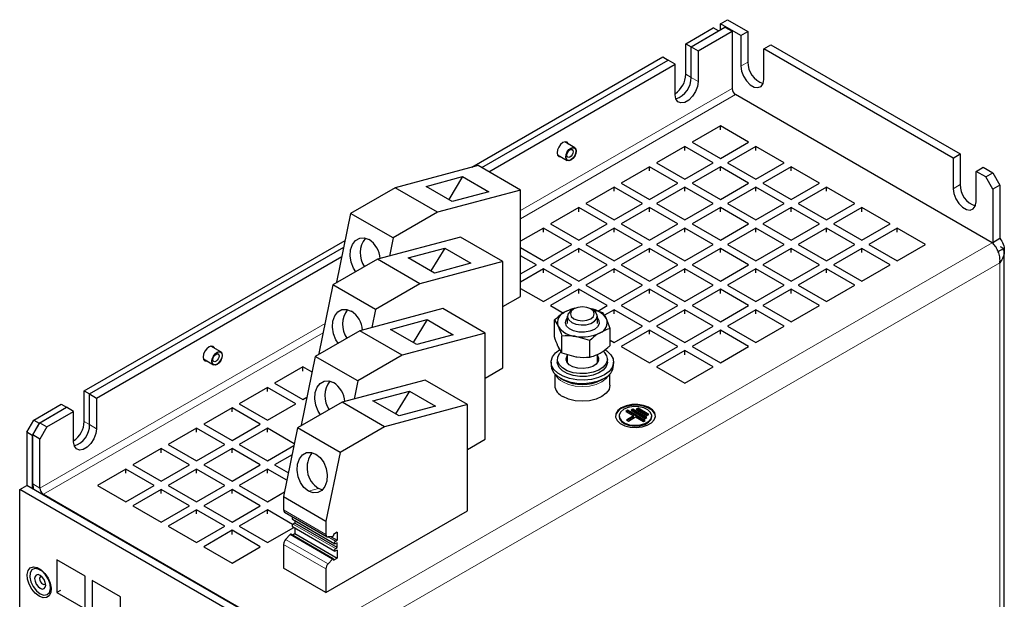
# Model space of a CAD drawing. Header units: millimetres. Extents: x 5 to 418, y 2 to 292.
# Tile 8 of 11: x 263 to 316, y 170 to 201. Entities that reach past the tile are written whole.
import ezdxf

# ---------------------------------------------------------------- set-up
doc = ezdxf.new("R2010")
doc.units = ezdxf.units.MM

msp = doc.modelspace()

# ---------------------------------------------------------------- linework, layer by layer
at = {"color": 7, "linetype": 'Continuous', "lineweight": 25}
for p, q in [((300.6447, 200.5327), (301.0218, 200.7504)), ((300.6447, 200.2061), (300.6447, 200.5327)), ((301.7289, 199.9068), (300.6447, 200.5327)), ((301.0218, 200.7504), (302.1061, 200.1245)), ((298.8062, 199.4713), (300.2676, 200.315)), ((299.0891, 199.3081), (300.8898, 200.3476)), ((299.0891, 199.3081), (300.5504, 200.1517)), ((299.4662, 199.0904), (301.267, 200.1299)), ((300.5504, 200.1517), (300.2676, 200.315)), ((300.8898, 200.3476), (301.267, 200.1299)), ((301.267, 200.1299), (301.267, 197.0815)), ((301.7289, 199.9068), (302.1061, 200.1245)), ((301.7289, 199.9068), (301.7289, 198.2737)), ((302.1061, 200.1245), (302.1061, 198.4914)), ((298.8062, 199.4713), (299.0891, 199.3081)), ((298.8062, 197.8383), (298.8062, 199.4713)), ((302.9546, 199.1992), (303.3317, 199.4169)), ((303.3317, 199.4169), (313.4198, 193.5932)), ((299.0891, 197.675), (299.0891, 199.3081)), ((299.0891, 199.3081), (299.4662, 199.0904)), ((299.4662, 199.0904), (299.4662, 197.4573)), ((302.9546, 197.5661), (302.9546, 199.1992)), ((313.0427, 193.3755), (302.9546, 199.1992)), ((287.3967, 192.8848), (297.5806, 198.7638)), ((287.9294, 192.8657), (297.8634, 198.6005)), ((288.3065, 192.648), (298.2405, 198.3828)), ((297.5806, 198.7638), (297.8634, 198.6005)), ((298.2405, 198.3828), (297.8634, 198.6005)), ((298.2405, 196.7497), (298.2405, 198.3828)), ((315.1263, 188.863), (301.4555, 196.7549)), ((300.6447, 195.0894), (299.1362, 194.2186)), ((302.1532, 194.2186), (300.6447, 195.0894)), ((300.6447, 194.8717), (300.6447, 195.0894)), ((292.8819, 193.9295), (292.3518, 194.2355)), ((299.1362, 194.2186), (300.6447, 193.3478)), ((300.6447, 193.3478), (302.1532, 194.2186)), ((298.7591, 194.0009), (297.2506, 193.13)), ((300.2676, 193.13), (298.7591, 194.0009)), ((298.7591, 193.7831), (298.7591, 194.0009)), ((302.5303, 194.0009), (301.0218, 193.13)), ((304.0388, 193.13), (302.5303, 194.0009)), ((302.5303, 193.7831), (302.5303, 194.0009)), ((291.9585, 193.5542), (292.4886, 193.2482)), ((297.2506, 193.13), (298.7591, 192.2592)), ((298.7591, 192.2592), (300.2676, 193.13)), ((301.0218, 193.13), (302.5303, 192.2592)), ((302.5303, 192.2592), (304.0388, 193.13)), ((313.0427, 193.3755), (313.4198, 193.5932)), ((313.0427, 193.3755), (313.0427, 191.7424)), ((313.4198, 193.5932), (313.4198, 191.9601)), ((287.738, 192.9762), (283.3138, 191.7911)), ((290.0007, 191.6699), (287.738, 192.9762)), ((296.8735, 192.9123), (295.365, 192.0415)), ((298.382, 192.0415), (296.8735, 192.9123)), ((296.8735, 192.6946), (296.8735, 192.9123)), ((300.6447, 192.9123), (299.1362, 192.0415)), ((302.1532, 192.0415), (300.6447, 192.9123)), ((300.6447, 192.6946), (300.6447, 192.9123)), ((304.4159, 192.9123), (302.9075, 192.0415)), ((305.9244, 192.0415), (304.4159, 192.9123)), ((304.4159, 192.6946), (304.4159, 192.9123)), ((314.2683, 192.6679), (314.6454, 192.8857)), ((314.2683, 191.0349), (314.2683, 192.6679)), ((314.7868, 192.3686), (314.2683, 192.6679)), ((314.6454, 192.8857), (315.164, 192.5863)), ((314.7868, 192.3686), (315.164, 192.5863)), ((315.164, 192.5863), (315.5411, 191.9331)), ((284.9604, 191.8656), (286.9046, 192.3864)), ((286.9046, 192.3864), (286.1682, 191.1683)), ((286.9046, 192.3864), (288.3, 191.5809)), ((295.365, 192.0415), (296.8735, 191.1707)), ((296.8735, 191.1707), (298.382, 192.0415)), ((299.1362, 192.0415), (300.6447, 191.1707)), ((300.6447, 191.1707), (302.1532, 192.0415)), ((302.9075, 192.0415), (304.4159, 191.1707)), ((304.4159, 191.1707), (305.9244, 192.0415)), ((315.164, 191.7154), (314.7868, 192.3686)), ((283.3138, 191.7911), (280.9438, 190.4229)), ((285.5765, 190.4848), (283.3138, 191.7911)), ((286.3558, 191.0601), (284.9604, 191.8656)), ((290.0007, 191.6699), (285.5765, 190.4848)), ((288.3, 191.5809), (286.3558, 191.0601)), ((290.0007, 186.0057), (290.0007, 191.6699)), ((294.9879, 191.8238), (293.4794, 190.953)), ((296.4964, 190.953), (294.9879, 191.8238)), ((294.9879, 191.606), (294.9879, 191.8238)), ((298.7591, 191.8238), (297.2506, 190.953)), ((300.2676, 190.953), (298.7591, 191.8238)), ((298.7591, 191.606), (298.7591, 191.8238)), ((302.5303, 191.8238), (301.0218, 190.953)), ((304.0388, 190.953), (302.5303, 191.8238)), ((302.5303, 191.606), (302.5303, 191.8238)), ((306.3016, 191.8238), (304.7931, 190.953)), ((307.8101, 190.953), (306.3016, 191.8238)), ((306.3016, 191.606), (306.3016, 191.8238)), ((315.5411, 191.9331), (315.164, 191.7154)), ((315.164, 191.7154), (315.164, 188.8847)), ((315.5411, 191.9331), (315.5411, 189.1024)), ((285.5765, 190.4848), (283.2065, 189.1166)), ((293.1022, 190.7352), (291.5937, 189.8644)), ((294.6107, 189.8644), (293.1022, 190.7352)), ((293.1022, 190.5175), (293.1022, 190.7352)), ((293.4794, 190.953), (294.9879, 190.0821)), ((294.9879, 190.0821), (296.4964, 190.953)), ((296.8735, 190.7352), (295.365, 189.8644)), ((298.382, 189.8644), (296.8735, 190.7352)), ((296.8735, 190.5175), (296.8735, 190.7352)), ((297.2506, 190.953), (298.7591, 190.0821)), ((298.7591, 190.0821), (300.2676, 190.953)), ((300.6447, 190.7352), (299.1362, 189.8644)), ((302.1532, 189.8644), (300.6447, 190.7352)), ((300.6447, 190.5175), (300.6447, 190.7352)), ((301.0218, 190.953), (302.5303, 190.0821)), ((302.5303, 190.0821), (304.0388, 190.953)), ((304.4159, 190.7352), (302.9075, 189.8644)), ((305.9244, 189.8644), (304.4159, 190.7352)), ((304.4159, 190.5175), (304.4159, 190.7352)), ((304.7931, 190.953), (306.3016, 190.0821)), ((306.3016, 190.0821), (307.8101, 190.953)), ((308.1872, 190.7352), (306.6787, 189.8644)), ((309.6957, 189.8644), (308.1872, 190.7352)), ((308.1872, 190.5175), (308.1872, 190.7352)), ((280.9438, 190.4229), (280.1955, 186.7661)), ((283.2065, 189.1166), (280.9438, 190.4229)), ((291.2166, 189.6467), (290.0007, 188.9448)), ((292.7251, 188.7759), (291.2166, 189.6467)), ((291.2166, 189.429), (291.2166, 189.6467)), ((291.5937, 189.8644), (293.1022, 188.9936)), ((293.1022, 188.9936), (294.6107, 189.8644)), ((294.9879, 189.6467), (293.4794, 188.7759)), ((296.4964, 188.7759), (294.9879, 189.6467)), ((294.9879, 189.429), (294.9879, 189.6467)), ((295.365, 189.8644), (296.8735, 188.9936)), ((296.8735, 188.9936), (298.382, 189.8644)), ((298.7591, 189.6467), (297.2506, 188.7759)), ((300.2676, 188.7759), (298.7591, 189.6467)), ((298.7591, 189.429), (298.7591, 189.6467)), ((299.1362, 189.8644), (300.6447, 188.9936)), ((300.6447, 188.9936), (302.1532, 189.8644)), ((302.5303, 189.6467), (301.0218, 188.7759)), ((304.0388, 188.7759), (302.5303, 189.6467)), ((302.5303, 189.429), (302.5303, 189.6467)), ((302.9075, 189.8644), (304.4159, 188.9936)), ((304.4159, 188.9936), (305.9244, 189.8644)), ((306.3016, 189.6467), (304.7931, 188.7759)), ((307.8101, 188.7759), (306.3016, 189.6467)), ((306.3016, 189.429), (306.3016, 189.6467)), ((306.6787, 189.8644), (308.1872, 188.9936)), ((308.1872, 188.9936), (309.6957, 189.8644)), ((310.0728, 189.6467), (308.5643, 188.7759)), ((311.5813, 188.7759), (310.0728, 189.6467)), ((310.0728, 189.429), (310.0728, 189.6467)), ((266.7507, 180.9661), (280.6506, 188.9903)), ((286.7952, 189.1663), (282.371, 187.9812)), ((283.2065, 189.1166), (283.0092, 188.1521)), ((289.0579, 187.86), (286.7952, 189.1663)), ((315.164, 188.8847), (315.5411, 189.1024)), ((267.0336, 180.8028), (280.5749, 188.62)), ((284.0176, 188.0557), (285.9618, 188.5765)), ((285.9618, 188.5765), (285.2254, 187.3584)), ((285.9618, 188.5765), (287.3572, 187.771)), ((290.0007, 188.607), (291.2166, 187.905)), ((291.2166, 187.905), (292.7251, 188.7759)), ((293.1022, 188.5582), (291.5937, 187.6873)), ((294.6107, 187.6873), (293.1022, 188.5582)), ((293.1022, 188.3404), (293.1022, 188.5582)), ((293.4794, 188.7759), (294.9879, 187.905)), ((294.9879, 187.905), (296.4964, 188.7759)), ((296.8735, 188.5582), (295.365, 187.6873)), ((298.382, 187.6873), (296.8735, 188.5582)), ((296.8735, 188.3404), (296.8735, 188.5582)), ((297.2506, 188.7759), (298.7591, 187.905)), ((298.7591, 187.905), (300.2676, 188.7759)), ((300.6447, 188.5582), (299.1362, 187.6873)), ((302.1532, 187.6873), (300.6447, 188.5582)), ((300.6447, 188.3404), (300.6447, 188.5582)), ((301.0218, 188.7759), (302.5303, 187.905)), ((302.5303, 187.905), (304.0388, 188.7759)), ((304.4159, 188.5582), (302.9075, 187.6873)), ((305.9244, 187.6873), (304.4159, 188.5582)), ((304.4159, 188.3404), (304.4159, 188.5582)), ((304.7931, 188.7759), (306.3016, 187.905)), ((306.3016, 187.905), (307.8101, 188.7759)), ((308.1872, 188.5582), (306.6787, 187.6873)), ((309.6957, 187.6873), (308.1872, 188.5582)), ((308.1872, 188.3404), (308.1872, 188.5582)), ((308.5643, 188.7759), (310.0728, 187.905)), ((310.0728, 187.905), (311.5813, 188.7759)), ((315.446, 188.3944), (315.7297, 188.5581)), ((315.7297, 188.5581), (315.5703, 188.6501)), ((315.7297, 188.4493), (315.7297, 188.5581)), ((315.7754, 119.4243), (315.7754, 188.4493)), ((267.4107, 180.5851), (280.4738, 188.1263)), ((282.371, 187.9812), (280.001, 186.613)), ((284.6337, 186.6749), (282.371, 187.9812)), ((285.413, 187.2502), (284.0176, 188.0557)), ((289.0579, 187.86), (284.6337, 186.6749)), ((289.0579, 182.1958), (289.0579, 187.86)), ((290.8395, 187.6873), (290.0007, 188.1715)), ((287.3572, 187.771), (285.413, 187.2502)), ((290.0007, 187.2031), (290.8395, 187.6873)), ((291.2166, 187.4696), (290.0007, 186.7677)), ((292.7251, 186.5988), (291.2166, 187.4696)), ((291.2166, 187.2519), (291.2166, 187.4696)), ((291.5937, 187.6873), (293.1022, 186.8165)), ((293.1022, 186.8165), (294.6107, 187.6873)), ((294.9879, 187.4696), (293.4794, 186.5988)), ((296.4964, 186.5988), (294.9879, 187.4696)), ((294.9879, 187.2519), (294.9879, 187.4696)), ((295.365, 187.6873), (296.8735, 186.8165)), ((296.8735, 186.8165), (298.382, 187.6873)), ((298.7591, 187.4696), (297.2506, 186.5988)), ((300.2676, 186.5988), (298.7591, 187.4696)), ((298.7591, 187.2519), (298.7591, 187.4696)), ((299.1362, 187.6873), (300.6447, 186.8165)), ((300.6447, 186.8165), (302.1532, 187.6873)), ((302.5303, 187.4696), (301.0218, 186.5988)), ((304.0388, 186.5988), (302.5303, 187.4696)), ((302.5303, 187.2519), (302.5303, 187.4696)), ((302.9075, 187.6873), (304.4159, 186.8165)), ((304.4159, 186.8165), (305.9244, 187.6873)), ((306.3016, 187.4696), (304.7931, 186.5988)), ((307.8101, 186.5988), (306.3016, 187.4696)), ((306.3016, 187.2519), (306.3016, 187.4696)), ((306.6787, 187.6873), (308.1872, 186.8165)), ((308.1872, 186.8165), (309.6957, 187.6873)), ((280.001, 186.613), (279.2527, 182.9562)), ((282.2637, 185.3067), (280.001, 186.613)), ((280.1955, 186.7661), (280.2309, 186.7457)), ((280.1955, 186.7661), (280.1955, 186.7253)), ((284.6337, 186.6749), (282.2637, 185.3067)), ((290.0007, 186.4299), (291.2166, 185.7279)), ((291.2166, 185.7279), (292.7251, 186.5988)), ((293.1022, 186.3811), (291.5937, 185.5102)), ((294.6107, 185.5102), (293.1022, 186.3811)), ((293.1022, 186.1633), (293.1022, 186.3811)), ((293.4794, 186.5988), (294.9879, 185.7279)), ((294.9879, 185.7279), (296.4964, 186.5988)), ((296.8735, 186.3811), (295.365, 185.5102)), ((298.382, 185.5102), (296.8735, 186.3811)), ((296.8735, 186.1633), (296.8735, 186.3811)), ((297.2506, 186.5988), (298.7591, 185.7279)), ((298.7591, 185.7279), (300.2676, 186.5988)), ((300.6447, 186.3811), (299.1362, 185.5102)), ((302.1532, 185.5102), (300.6447, 186.3811)), ((300.6447, 186.1633), (300.6447, 186.3811)), ((301.0218, 186.5988), (302.5303, 185.7279)), ((302.5303, 185.7279), (304.0388, 186.5988)), ((304.4159, 186.3811), (302.9075, 185.5102)), ((305.9244, 185.5102), (304.4159, 186.3811)), ((304.4159, 186.1633), (304.4159, 186.3811)), ((304.7931, 186.5988), (306.3016, 185.7279)), ((306.3016, 185.7279), (307.8101, 186.5988)), ((289.0579, 185.4614), (290.0007, 186.0057)), ((285.8524, 185.3564), (281.4282, 184.1713)), ((282.2637, 185.3067), (282.0663, 184.3422)), ((288.1151, 184.0501), (285.8524, 185.3564)), ((291.5937, 185.5102), (292.2787, 185.1148)), ((292.8407, 185.3352), (292.725, 185.2684)), ((293.8566, 185.2684), (293.7409, 185.3352)), ((293.7477, 185.3312), (294.3795, 185.1451)), ((294.1138, 185.2233), (294.6107, 185.5102)), ((294.9879, 185.2925), (294.4717, 184.9945)), ((296.4964, 184.4217), (294.9879, 185.2925)), ((294.9879, 185.0748), (294.9879, 185.2925)), ((295.365, 185.5102), (296.8735, 184.6394)), ((296.8735, 184.6394), (298.382, 185.5102)), ((298.7591, 185.2925), (297.2506, 184.4217)), ((300.2676, 184.4217), (298.7591, 185.2925)), ((298.7591, 185.0748), (298.7591, 185.2925)), ((299.1362, 185.5102), (300.6447, 184.6394)), ((300.6447, 184.6394), (302.1532, 185.5102)), ((302.5303, 185.2925), (301.0218, 184.4217)), ((304.0388, 184.4217), (302.5303, 185.2925)), ((302.5303, 185.0748), (302.5303, 185.2925)), ((302.9075, 185.5102), (304.4159, 184.6394)), ((304.4159, 184.6394), (305.9244, 185.5102)), ((283.0748, 184.2458), (285.019, 184.7666)), ((285.019, 184.7666), (284.2826, 183.5485)), ((285.019, 184.7666), (286.4143, 183.9611)), ((291.8037, 183.8524), (291.8037, 184.7466)), ((291.8037, 184.7466), (292.0029, 184.4146)), ((292.4908, 184.9419), (292.4908, 184.564)), ((294.0908, 184.564), (294.0908, 184.9419)), ((294.7779, 184.2865), (294.5787, 184.813)), ((281.4282, 184.1713), (279.0582, 182.8031)), ((283.6909, 182.865), (281.4282, 184.1713)), ((284.4701, 183.4403), (283.0748, 184.2458)), ((294.7779, 183.3923), (294.7779, 184.2865)), ((294.9879, 183.5509), (296.4964, 184.4217)), ((296.8735, 184.204), (295.365, 183.3331)), ((298.382, 183.3331), (296.8735, 184.204)), ((296.8735, 183.9862), (296.8735, 184.204)), ((297.2506, 184.4217), (298.7591, 183.5509)), ((298.7591, 183.5509), (300.2676, 184.4217)), ((300.6447, 184.204), (299.1362, 183.3331)), ((302.1532, 183.3331), (300.6447, 184.204)), ((300.6447, 183.9862), (300.6447, 184.204)), ((301.0218, 184.4217), (302.5303, 183.5509)), ((302.5303, 183.5509), (304.0388, 184.4217)), ((288.1151, 184.0501), (283.6909, 182.865)), ((286.4143, 183.9611), (284.4701, 183.4403)), ((288.1151, 178.3859), (288.1151, 184.0501)), ((292.2021, 182.9939), (292.2021, 183.8881)), ((293.6893, 183.6581), (292.9457, 183.8703)), ((293.6893, 182.7638), (293.6893, 183.6581)), ((294.7779, 183.672), (294.9879, 183.5509)), ((274.0257, 183.044), (273.4956, 183.3501)), ((292.2021, 182.9939), (292.0029, 183.3259)), ((295.365, 183.3331), (296.8735, 182.4623)), ((296.8735, 182.4623), (298.382, 183.3331)), ((298.7591, 183.1154), (297.2506, 182.2446)), ((300.2676, 182.2446), (298.7591, 183.1154)), ((298.7591, 182.8977), (298.7591, 183.1154)), ((299.1362, 183.3331), (300.6447, 182.4623)), ((300.6447, 182.4623), (302.1532, 183.3331)), ((273.1023, 182.6688), (273.6324, 182.3627)), ((279.0582, 182.8031), (278.3099, 179.1463)), ((281.3209, 181.4968), (279.0582, 182.8031)), ((279.2527, 182.9562), (279.2881, 182.9358)), ((279.2527, 182.9562), (279.2527, 182.9154)), ((283.6909, 182.865), (281.3209, 181.4968)), ((291.9575, 182.6541), (291.9575, 182.5017)), ((292.2021, 182.9939), (292.9457, 182.7816)), ((292.4908, 182.6731), (292.4421, 182.5528)), ((292.4908, 182.9115), (292.4908, 182.4617)), ((294.0908, 182.4617), (294.0908, 182.9066)), ((294.0908, 182.6941), (294.1474, 182.5779)), ((294.6241, 182.5017), (294.6241, 182.6541)), ((278.3944, 182.2446), (276.8859, 181.3738)), ((278.8858, 181.9609), (278.3944, 182.2446)), ((278.3944, 182.0269), (278.3944, 182.2446)), ((288.1151, 181.6515), (289.0579, 182.1958)), ((291.6241, 182.5017), (291.6241, 182.3275)), ((294.9575, 182.3275), (294.9575, 182.5017)), ((297.2506, 182.2446), (298.7591, 181.3738)), ((298.7591, 181.3738), (300.2676, 182.2446)), ((284.9096, 181.5465), (280.4854, 180.3614)), ((287.1723, 180.2402), (284.9096, 181.5465)), ((291.8175, 181.8777), (291.8175, 181.2649)), ((292.1121, 181.6473), (292.263, 181.5602)), ((294.3186, 181.5602), (294.4695, 181.6473)), ((294.7641, 181.2649), (294.7641, 181.8777)), ((276.5088, 181.1561), (275.0003, 180.2852)), ((278.0173, 180.2852), (276.5088, 181.1561)), ((276.5088, 180.9383), (276.5088, 181.1561)), ((276.8859, 181.3738), (278.3944, 180.5029)), ((281.3209, 181.4968), (281.1235, 180.5323)), ((266.7507, 180.9661), (267.0336, 180.8028)), ((266.7507, 179.333), (266.7507, 180.9661)), ((267.0336, 179.1697), (267.0336, 180.8028)), ((267.0336, 180.8028), (267.4107, 180.5851)), ((267.4107, 180.5851), (267.4107, 178.952)), ((278.3944, 180.5029), (278.6133, 180.6293)), ((282.132, 180.4359), (284.0762, 180.9567)), ((284.0762, 180.9567), (283.3398, 179.7386)), ((284.0762, 180.9567), (285.4715, 180.1512)), ((264.0637, 179.4149), (265.5251, 180.2585)), ((264.3466, 179.2516), (265.8079, 180.0953)), ((264.3843, 179.2734), (265.8079, 180.0953)), ((265.5251, 180.2585), (265.8079, 180.0953)), ((266.185, 179.8776), (265.8079, 180.0953)), ((274.6232, 180.0675), (273.1147, 179.1967)), ((276.1317, 179.1967), (274.6232, 180.0675)), ((274.6232, 179.8498), (274.6232, 180.0675)), ((275.0003, 180.2852), (276.5088, 179.4144)), ((276.5088, 179.4144), (278.0173, 180.2852)), ((280.4854, 180.3614), (278.1154, 178.9932)), ((282.7481, 179.0551), (280.4854, 180.3614)), ((283.5273, 179.6304), (282.132, 180.4359)), ((287.1723, 180.2402), (282.7481, 179.0551)), ((285.4715, 180.1512), (283.5273, 179.6304)), ((287.1723, 174.576), (287.1723, 180.2402)), ((295.9778, 179.9859), (295.8835, 179.9314)), ((296.7321, 179.5505), (295.9778, 179.9859)), ((295.9778, 179.9423), (295.9778, 179.9859)), ((296.2606, 180.0403), (296.1664, 179.9859)), ((296.1664, 179.9859), (296.7321, 179.6593)), ((296.2606, 179.9968), (296.2041, 179.9641)), ((296.8263, 179.7137), (296.2606, 180.0403)), ((296.2606, 179.9968), (296.2606, 180.0403)), ((296.7886, 179.692), (296.2606, 179.9968)), ((264.7614, 179.0557), (266.185, 179.8776)), ((266.185, 178.2445), (266.185, 179.8776)), ((295.2526, 179.6321), (295.2526, 179.5885)), ((295.695, 179.9314), (295.6007, 179.877)), ((295.6007, 179.877), (296.0249, 179.6321)), ((295.695, 179.8879), (295.6384, 179.8552)), ((296.0249, 179.6321), (295.6478, 179.4144)), ((296.0249, 179.5885), (295.6855, 179.3926)), ((296.6378, 179.3872), (295.695, 179.9314)), ((295.695, 179.8879), (295.695, 179.9314)), ((296.6001, 179.3654), (295.695, 179.8879)), ((295.7421, 179.36), (296.1192, 179.5777)), ((295.8835, 179.9314), (296.6378, 179.496)), ((295.9778, 179.9423), (295.9212, 179.9097)), ((296.6943, 179.5287), (295.9778, 179.9423)), ((296.0249, 179.5885), (296.0249, 179.6321)), ((296.1192, 179.5777), (296.5435, 179.3327)), ((296.6378, 179.496), (296.7321, 179.5505)), ((296.7321, 179.6593), (296.8263, 179.7137)), ((296.9859, 179.5885), (296.9859, 179.6321)), ((263.6866, 178.7617), (264.0637, 179.4149)), ((264.3466, 179.2516), (263.9694, 178.5984)), ((264.0072, 178.6202), (264.3843, 179.2734)), ((264.0637, 179.4149), (264.3466, 179.2516)), ((264.3843, 179.2734), (264.7614, 179.0557)), ((264.7614, 179.0557), (264.3843, 178.4025)), ((272.7376, 178.979), (271.2291, 178.1081)), ((274.2461, 178.1081), (272.7376, 178.979)), ((272.7376, 178.7612), (272.7376, 178.979)), ((273.1147, 179.1967), (274.6232, 178.3258)), ((274.6232, 178.3258), (276.1317, 179.1967)), ((276.5088, 178.979), (275.0003, 178.1081)), ((277.943, 178.151), (276.5088, 178.979)), ((276.5088, 178.7612), (276.5088, 178.979)), ((278.1154, 178.9932), (277.3671, 175.3364)), ((280.3781, 177.6869), (278.1154, 178.9932)), ((278.3099, 179.1463), (278.3453, 179.1259)), ((278.3099, 179.1463), (278.3099, 179.1055)), ((282.7481, 179.0551), (280.3781, 177.6869)), ((295.6478, 179.4144), (295.7421, 179.36)), ((296.5435, 179.3327), (296.6378, 179.3872)), ((263.9694, 178.5984), (263.6866, 178.7617)), ((263.6866, 178.7617), (263.6866, 175.931)), ((263.9694, 178.5984), (263.9694, 175.7678)), ((264.3843, 178.4025), (264.0072, 178.6202)), ((264.0072, 176.0073), (264.0072, 178.6202)), ((264.3843, 175.7896), (264.3843, 178.4025)), ((287.1723, 177.8416), (288.1151, 178.3859)), ((270.8519, 177.8904), (269.3435, 177.0196)), ((272.3604, 177.0196), (270.8519, 177.8904)), ((270.8519, 177.6727), (270.8519, 177.8904)), ((271.2291, 178.1081), (272.7376, 177.2373)), ((272.7376, 177.2373), (274.2461, 178.1081)), ((274.6232, 177.8904), (273.1147, 177.0196)), ((276.1317, 177.0196), (274.6232, 177.8904)), ((274.6232, 177.6727), (274.6232, 177.8904)), ((275.0003, 178.1081), (276.5088, 177.2373)), ((276.5088, 177.2373), (277.9231, 178.0538)), ((277.8221, 177.56), (276.8859, 177.0196)), ((280.3781, 177.6869), (279.6298, 174.0302)), ((269.3435, 177.0196), (270.8519, 176.1488)), ((270.8519, 176.1488), (272.3604, 177.0196)), ((273.1147, 177.0196), (274.6232, 176.1488)), ((274.6232, 176.1488), (276.1317, 177.0196)), ((276.8859, 177.0196), (277.6243, 176.5933)), ((268.9663, 176.8019), (267.4578, 175.931)), ((270.4748, 175.931), (268.9663, 176.8019)), ((268.9663, 176.5841), (268.9663, 176.8019)), ((272.7376, 176.8019), (271.2291, 175.931)), ((274.2461, 175.931), (272.7376, 176.8019)), ((272.7376, 176.5841), (272.7376, 176.8019)), ((276.5088, 176.8019), (275.0003, 175.931)), ((277.5446, 176.2039), (276.5088, 176.8019)), ((276.5088, 176.5841), (276.5088, 176.8019)), ((263.3095, 175.7133), (263.6866, 175.931)), ((278.2059, 167.5493), (263.6866, 175.931)), ((267.4578, 175.931), (268.9663, 175.0602)), ((268.9663, 175.0602), (270.4748, 175.931)), ((271.2291, 175.931), (272.7376, 175.0602)), ((272.7376, 175.0602), (274.2461, 175.931)), ((275.0003, 175.931), (276.5088, 175.0602)), ((279.4332, 175.6881), (279.2369, 175.7683)), ((277.8287, 167.3315), (263.3095, 175.7133)), ((263.3095, 106.0352), (263.3095, 175.7133)), ((264.5728, 175.463), (278.2436, 167.571)), ((270.8519, 175.7133), (269.3435, 174.8425)), ((272.3604, 174.8425), (270.8519, 175.7133)), ((270.8519, 175.4956), (270.8519, 175.7133)), ((274.6232, 175.7133), (273.1147, 174.8425)), ((276.1317, 174.8425), (274.6232, 175.7133)), ((274.6232, 175.4956), (274.6232, 175.7133)), ((276.5088, 175.0602), (277.418, 175.5851)), ((277.3671, 175.3364), (279.6298, 174.0302)), ((277.3671, 175.3364), (277.3671, 174.6228)), ((269.3435, 174.8425), (270.8519, 173.9717)), ((270.8519, 173.9717), (272.3604, 174.8425)), ((273.1147, 174.8425), (274.6232, 173.9717)), ((274.6232, 173.9717), (276.1317, 174.8425)), ((272.7376, 174.6248), (271.2291, 173.754)), ((274.2461, 173.754), (272.7376, 174.6248)), ((272.7376, 174.4071), (272.7376, 174.6248)), ((276.5088, 174.6248), (275.0003, 173.754)), ((277.8541, 173.8482), (276.5088, 174.6248)), ((276.5088, 174.4071), (276.5088, 174.6248)), ((277.4223, 174.5007), (279.6851, 173.1944)), ((279.6298, 170.2218), (287.1723, 174.576)), ((271.2291, 173.754), (272.7376, 172.8831)), ((272.7376, 172.8831), (274.2461, 173.754)), ((275.0003, 173.754), (276.5088, 172.8831)), ((276.5088, 172.8831), (277.9143, 173.6945)), ((277.8409, 174.1288), (280.1037, 172.8226)), ((277.8409, 173.7369), (280.1037, 172.4306)), ((277.9658, 173.9205), (277.8809, 173.8715)), ((277.9658, 174.0568), (277.9658, 173.9205)), ((280.2285, 172.6142), (277.9658, 173.9205)), ((277.9658, 173.6648), (277.9658, 173.3625)), ((279.6298, 174.0302), (279.6298, 173.3165)), ((274.6232, 173.5363), (273.1147, 172.6654)), ((276.1317, 172.6654), (274.6232, 173.5363)), ((274.6232, 173.3185), (274.6232, 173.5363)), ((277.7191, 173.3122), (277.4798, 173.0527)), ((280.0174, 172.0188), (277.7546, 173.325)), ((277.8277, 173.2828), (277.9658, 173.3625)), ((277.9658, 173.3625), (280.2285, 172.0563)), ((279.9818, 173.1989), (279.7425, 173.1822)), ((279.904, 173.1935), (280.2285, 173.0062)), ((280.2285, 173.4335), (280.0267, 173.317)), ((280.0267, 173.317), (280.0267, 173.2588)), ((280.2285, 173.4335), (280.2285, 173.0062)), ((273.1147, 172.6654), (274.6232, 171.7946)), ((274.6232, 171.7946), (276.1317, 172.6654)), ((277.3671, 172.7883), (277.3671, 171.5281)), ((280.1437, 172.9572), (280.2285, 173.0062)), ((280.2285, 172.8755), (280.1437, 172.8265)), ((280.1437, 172.5652), (280.2285, 172.6142)), ((280.2285, 172.6142), (280.2285, 172.8755)), ((280.2285, 172.4836), (280.1437, 172.4346)), ((280.2285, 172.4836), (280.2285, 172.0563)), ((266.7979, 171.0866), (265.2894, 171.9574)), ((265.2894, 171.9574), (265.2894, 170.2155)), ((279.7425, 171.7464), (279.9818, 172.006)), ((280.0267, 171.9398), (280.2285, 172.0563)), ((280.0267, 171.998), (280.0267, 171.9398)), ((266.7979, 169.3446), (266.7979, 171.0866)), ((279.6298, 170.2218), (277.3671, 171.5281)), ((279.6298, 171.482), (279.6298, 170.2218)), ((268.6835, 169.9981), (267.175, 170.8689)), ((267.175, 170.8689), (267.175, 169.1269)), ((265.4779, 170.3243), (265.2894, 170.2155)), ((265.2894, 170.2155), (266.7979, 169.3446)), ((268.6835, 168.2561), (268.6835, 169.9981))]:
    msp.add_line(p, q, dxfattribs=at)
at = {"color": 7, "linetype": 'Continuous', "lineweight": 18}
for p, q in [((301.7289, 198.2737), (302.1061, 198.4914)), ((298.8062, 197.8383), (299.0891, 197.675)), ((299.4662, 197.4573), (299.0891, 197.675)), ((301.267, 197.0815), (290.0007, 190.5776)), ((301.4555, 196.7549), (290.0007, 190.1422)), ((313.0427, 191.7424), (313.4198, 191.9601)), ((315.164, 188.8269), (315.164, 188.8847)), ((315.1263, 188.863), (278.2436, 167.571)), ((315.5411, 187.7961), (278.9601, 166.6783)), ((315.5411, 119.4244), (315.5411, 187.7961)), ((279.5814, 184.5627), (264.3843, 175.7896)), ((279.4804, 184.0689), (264.5728, 175.463)), ((266.7507, 179.333), (267.0336, 179.1697)), ((267.4107, 178.952), (267.0336, 179.1697)), ((264.3843, 175.7896), (264.0072, 176.0073)), ((278.6905, 175.6219), (279.2369, 175.7683)), ((264.5728, 175.463), (264.5728, 175.4194)), ((277.3671, 174.6228), (279.6298, 173.3165)), ((280.1437, 172.5652), (277.8809, 173.8715)), ((279.9818, 172.006), (277.7191, 173.3122)), ((279.7526, 173.1829), (280.1437, 172.9572)), ((279.6298, 171.482), (277.3671, 172.7883)), ((279.7425, 171.7464), (277.4798, 173.0527))]:
    msp.add_line(p, q, dxfattribs=at)
at = {"color": 7, "linetype": 'Continuous', "lineweight": 25, "flags": 128}
for points in [[(301.7289, 198.2737), (301.7659, 198.0103), (301.8723, 197.736), (302.0354, 197.4839), (302.2354, 197.2844), (302.4482, 197.1616), (302.6482, 197.1302), (302.8112, 197.194), (302.9176, 197.3454), (302.9546, 197.5661)], [(299.4662, 197.4573), (299.4292, 197.1939), (299.3228, 196.9196), (299.1598, 196.6675), (298.9598, 196.468), (298.747, 196.3451), (298.547, 196.3137), (298.3839, 196.3776), (298.2775, 196.529), (298.2405, 196.7497)], [(292.2537, 194.1972), (292.1346, 194.1011), (292.0337, 193.965), (291.9663, 193.8095), (291.9426, 193.6583), (291.9663, 193.5345), (292.0337, 193.4569), (292.1346, 193.4373), (292.1557, 193.4404)], [(292.549, 194.1217), (292.5412, 194.1414), (292.4737, 194.219), (292.3728, 194.2386), (292.2537, 194.1972)], [(292.6853, 193.2676), (292.5788, 193.2307), (292.4886, 193.2482), (292.4283, 193.3176), (292.4071, 193.4283), (292.4283, 193.5634), (292.4886, 193.7024), (292.5788, 193.8241), (292.6853, 193.91), (292.7917, 193.947), (292.8819, 193.9295), (292.9422, 193.8601), (292.9634, 193.7494), (292.9422, 193.6143), (292.8819, 193.4753), (292.7917, 193.3535), (292.6853, 193.2676)], [(292.6853, 193.2852), (292.5846, 193.2502), (292.4993, 193.2667), (292.4423, 193.3324), (292.4223, 193.437), (292.4423, 193.5648), (292.4993, 193.6962), (292.5846, 193.8113), (292.6853, 193.8925), (292.7859, 193.9275), (292.8712, 193.9109), (292.9282, 193.8453), (292.9482, 193.7406), (292.9282, 193.6129), (292.8712, 193.4814), (292.7859, 193.3664), (292.6853, 193.2852)], [(292.6287, 193.431), (292.5656, 193.409), (292.512, 193.4194), (292.4763, 193.4606), (292.4637, 193.5262), (292.4763, 193.6064), (292.512, 193.6888), (292.5656, 193.7611), (292.6287, 193.812), (292.6918, 193.8339), (292.7454, 193.8235), (292.7811, 193.7824), (292.7937, 193.7167), (292.7811, 193.6366), (292.7454, 193.5541), (292.6918, 193.4819), (292.6287, 193.431)], [(313.0427, 191.7424), (313.0796, 191.479), (313.186, 191.2048), (313.3491, 190.9527), (313.5491, 190.7532), (313.7619, 190.6303), (313.9619, 190.5989), (314.1249, 190.6628), (314.2313, 190.8142), (314.2683, 191.0349)], [(281.221, 187.3173), (281.0977, 187.5062), (280.9693, 187.8251), (280.9147, 188.1652), (280.9389, 188.4931), (281.0398, 188.7769), (281.2074, 188.9886), (281.4254, 189.1077), (281.6723, 189.1223), (281.924, 189.0312)], [(280.2782, 183.5074), (280.1549, 183.6963), (280.0265, 184.0152), (279.9718, 184.3553), (279.9961, 184.6832), (280.097, 184.967), (280.2646, 185.1787), (280.4826, 185.2977), (280.7295, 185.3124), (280.9812, 185.2212)], [(292.725, 185.2684), (292.6355, 185.2067), (292.5181, 185.0614), (292.4938, 184.9016), (292.5658, 184.7467), (292.7251, 184.6153), (292.9527, 184.5233), (293.2211, 184.4818), (293.4979, 184.4958), (293.7497, 184.5635), (293.9461, 184.677), (294.0635, 184.8223), (294.0878, 184.9821), (294.0158, 185.137), (293.8565, 185.2684)], [(293.7408, 185.3352), (293.5343, 185.4149), (293.2908, 185.4428), (293.0473, 185.4149), (292.8408, 185.3352), (292.7028, 185.216), (292.6544, 185.0754), (292.7028, 184.9348), (292.8408, 184.8157), (293.0473, 184.736), (293.2908, 184.7081), (293.5343, 184.736), (293.7408, 184.8157), (293.8788, 184.9348), (293.9272, 185.0754), (293.8788, 185.216), (293.7408, 185.3352)], [(293.9312, 184.2441), (293.6886, 184.1441), (293.4028, 184.095), (293.1049, 184.1021), (292.8272, 184.1647), (292.5997, 184.2759), (292.4471, 184.4238), (292.3859, 184.5922), (292.4227, 184.763), (292.4908, 184.859)], [(294.0908, 184.859), (294.1772, 184.7211), (294.1896, 184.5491), (294.1045, 184.3842), (293.9312, 184.2441)], [(273.3975, 183.3118), (273.2785, 183.2157), (273.1775, 183.0796), (273.1101, 182.9241), (273.0864, 182.7729), (273.1101, 182.6491), (273.1775, 182.5715), (273.2785, 182.5518), (273.2995, 182.5549)], [(273.6928, 183.2362), (273.685, 183.2559), (273.6175, 183.3336), (273.5166, 183.3532), (273.3975, 183.3118)], [(294.4693, 181.8214), (294.153, 181.6783), (293.7866, 181.5831), (293.3914, 181.5413), (292.9904, 181.5553), (292.6068, 181.6243), (292.2629, 181.7443), (291.9788, 181.9083), (291.771, 182.1068), (291.6514, 182.3283), (291.6272, 182.5598), (291.6996, 182.7879), (291.8645, 182.9995), (292.086, 183.1665)], [(294.494, 183.1675), (294.6028, 183.0951), (294.8106, 182.8966), (294.9302, 182.6751), (294.9544, 182.4436), (294.882, 182.2155), (294.7171, 182.0039), (294.4693, 181.8214)], [(273.8291, 182.3822), (273.7227, 182.3452), (273.6324, 182.3627), (273.5721, 182.4321), (273.551, 182.5428), (273.5721, 182.6779), (273.6324, 182.8169), (273.7227, 182.9387), (273.8291, 183.0246), (273.9355, 183.0615), (274.0258, 183.044), (274.086, 182.9746), (274.1072, 182.8639), (274.086, 182.7288), (274.0258, 182.5898), (273.9355, 182.4681), (273.8291, 182.3822)], [(273.8291, 182.3997), (273.7285, 182.3647), (273.6431, 182.3813), (273.5861, 182.4469), (273.5661, 182.5516), (273.5861, 182.6793), (273.6431, 182.8108), (273.7285, 182.9258), (273.8291, 183.007), (273.9297, 183.042), (274.015, 183.0255), (274.072, 182.9598), (274.0921, 182.8552), (274.072, 182.7274), (274.015, 182.596), (273.9297, 182.4809), (273.8291, 182.3997)], [(273.7725, 182.5455), (273.7094, 182.5236), (273.6559, 182.534), (273.6201, 182.5751), (273.6075, 182.6408), (273.6201, 182.7209), (273.6559, 182.8034), (273.7094, 182.8756), (273.7725, 182.9266), (273.8357, 182.9485), (273.8892, 182.9381), (273.925, 182.8969), (273.9375, 182.8313), (273.925, 182.7511), (273.8892, 182.6687), (273.8357, 182.5965), (273.7725, 182.5455)], [(294.3924, 183.0878), (294.453, 183.0314), (294.5862, 182.8364), (294.6234, 182.6278), (294.5617, 182.4213), (294.4057, 182.232), (294.1671, 182.074), (293.8634, 181.959), (293.5173, 181.8956), (293.1544, 181.8884), (292.8017, 181.9381), (292.4852, 182.0408), (292.2284, 182.189), (292.0504, 182.3717), (291.9645, 182.5754), (291.9769, 182.7849), (292.0867, 182.9847), (292.1549, 183.0572)], [(294.0908, 182.8466), (294.1508, 182.716), (294.139, 182.5514), (294.0353, 182.398), (293.8509, 182.2723), (293.6058, 182.188), (293.3266, 182.1542), (293.0435, 182.1746), (292.7872, 182.2469), (292.5855, 182.3634), (292.4602, 182.5114), (292.4249, 182.6748), (292.4834, 182.836), (292.4908, 182.8466)], [(292.4342, 182.5779), (292.4834, 182.6836), (292.4908, 182.6941)], [(294.1395, 182.5528), (294.1151, 182.6292), (294.0908, 182.6731)], [(291.6241, 182.3275), (291.6514, 182.1541), (291.771, 181.9326), (291.9788, 181.7341), (292.2629, 181.5701), (292.6068, 181.4501), (292.9904, 181.3811), (293.3914, 181.3671), (293.7866, 181.4089), (294.153, 181.5041), (294.4693, 181.6472)], [(294.6241, 182.5017), (294.6234, 182.4754), (294.5617, 182.2689), (294.4057, 182.0795), (294.1671, 181.9216), (293.8634, 181.8066), (293.5173, 181.7432), (293.1544, 181.736), (292.8017, 181.7857), (292.4852, 181.8884), (292.2284, 182.0366), (292.0504, 182.2193), (291.9645, 182.423), (291.9575, 182.5017)], [(279.3354, 179.6975), (279.212, 179.8864), (279.0837, 180.2053), (279.029, 180.5454), (279.0533, 180.8733), (279.1542, 181.1571), (279.3218, 181.3688), (279.5398, 181.4878), (279.7867, 181.5025), (280.0384, 181.4113)], [(294.7641, 181.2649), (294.7139, 181.0448), (294.5667, 180.8396), (294.3326, 180.6635), (294.0275, 180.5283), (293.6721, 180.4434), (293.2908, 180.4144), (292.9095, 180.4434), (292.5541, 180.5283), (292.249, 180.6635)], [(295.365, 180.0675), (295.1762, 179.9198), (295.0712, 179.7466), (295.0593, 179.5632), (295.1416, 179.3859), (295.3107, 179.2304), (295.5517, 179.1107), (295.8432, 179.0373), (296.1591, 179.0168), (296.4715, 179.0509), (296.7526, 179.1366), (296.9775, 179.2664), (297.126, 179.4287), (297.1851, 179.6091), (297.1495, 179.7915), (297.0224, 179.9597), (296.815, 180.0988), (296.5458, 180.1965), (296.2387, 180.244), (295.9209, 180.2371), (295.6208, 180.1765), (295.365, 180.0675)], [(295.5064, 179.9859), (295.3406, 179.8518), (295.2592, 179.694), (295.271, 179.5294), (295.3747, 179.376), (295.5591, 179.2503), (295.8042, 179.166), (296.0834, 179.1322), (296.3665, 179.1526), (296.6228, 179.2249), (296.8246, 179.3414), (296.9499, 179.4893), (296.9852, 179.6528), (296.9266, 179.814), (296.7806, 179.9555), (296.5629, 180.0619), (296.2971, 180.1218), (296.012, 180.1286), (295.7386, 180.0816), (295.5064, 179.9859)], [(297.1852, 179.6103), (297.1495, 179.7479), (297.0224, 179.9162), (296.815, 180.0553), (296.5458, 180.1529), (296.2387, 180.2005), (295.9209, 180.1936), (295.6208, 180.133), (295.365, 180.024)], [(295.2526, 179.5885), (295.271, 179.4859), (295.3747, 179.3324), (295.5591, 179.2068), (295.8042, 179.1225), (296.0834, 179.0887), (296.3665, 179.109), (296.6228, 179.1814), (296.8246, 179.2978), (296.9499, 179.4458), (296.9859, 179.5885)], [(267.4107, 178.952), (267.3737, 178.6887), (267.2673, 178.4144), (267.1043, 178.1623), (266.9043, 177.9628), (266.6915, 177.8399), (266.4915, 177.8085), (266.3284, 177.8724), (266.222, 178.0238), (266.185, 178.2445)], [(278.6905, 175.6219), (278.4586, 175.8099), (278.2692, 176.0765), (278.1409, 176.3954), (278.0862, 176.7355), (278.1105, 177.0634), (278.2114, 177.3472), (278.379, 177.5589), (278.5969, 177.6779), (278.8439, 177.6926), (279.0956, 177.6014)], [(279.0956, 177.6014), (279.3275, 177.4134), (279.5169, 177.1469), (279.6452, 176.828), (279.6999, 176.4879), (279.6756, 176.1599), (279.5747, 175.8762), (279.4071, 175.6644), (279.1892, 175.5454), (278.9422, 175.5307), (278.6905, 175.6219)], [(277.8608, 174.2475), (277.8593, 174.246), (277.8409, 174.2212), (277.8286, 174.1929), (277.8243, 174.1655), (277.8286, 174.1429), (277.8409, 174.1288), (277.8409, 174.1288)], [(277.8809, 173.8715), (277.8593, 173.854), (277.8409, 173.8293), (277.8286, 173.801), (277.8243, 173.7735), (277.8286, 173.751), (277.8409, 173.7369), (277.8409, 173.7369)], [(280.1437, 172.8265), (280.122, 172.819), (280.1037, 172.8226), (280.0914, 172.8367), (280.0871, 172.8592), (280.0914, 172.8867), (280.1037, 172.915), (280.122, 172.9397), (280.1437, 172.9572)], [(280.1437, 172.4346), (280.122, 172.4271), (280.1037, 172.4306), (280.0914, 172.4448), (280.0871, 172.4673), (280.0914, 172.4947), (280.1037, 172.523), (280.122, 172.5478), (280.1437, 172.5652)], [(264.3466, 170.0194), (264.1384, 170.1797), (263.9528, 170.4029), (263.8098, 170.6647), (263.7251, 170.9368), (263.7076, 171.1897), (263.7595, 171.3961), (263.8749, 171.5335), (264.0414, 171.587), (264.241, 171.5509), (264.4521, 171.4291), (264.6517, 171.2347), (264.8182, 170.9889), (264.9337, 170.7182), (264.9855, 170.4521), (264.9681, 170.2192), (264.8833, 170.045), (264.7403, 169.9482), (264.5547, 169.9394), (264.3466, 170.0194)], [(279.9818, 172.006), (279.9894, 172.013), (279.9973, 172.0179), (280.0051, 172.0205), (280.0122, 172.0206), (280.0183, 172.0182), (280.0229, 172.0134), (280.0258, 172.0066), (280.0267, 171.998)], [(264.401, 170.1597), (264.5985, 170.0883), (264.7694, 170.1119), (264.8905, 170.2271), (264.9455, 170.4186), (264.927, 170.6604), (264.8374, 170.9198), (264.6889, 171.1619), (264.5015, 171.3539), (264.3005, 171.4699), (264.1131, 171.4942), (263.9646, 171.4236), (263.875, 171.2676), (263.8565, 171.0472), (263.9115, 170.7923), (264.0326, 170.5372), (264.2035, 170.3164), (264.401, 170.1597)], [(264.401, 170.4482), (264.5146, 170.4087), (264.611, 170.4274), (264.6754, 170.5015), (264.698, 170.6197), (264.6754, 170.764), (264.611, 170.9124), (264.5146, 171.0424), (264.401, 171.1341), (264.2873, 171.1736), (264.191, 171.1549), (264.1266, 171.0808), (264.104, 170.9626), (264.1266, 170.8183), (264.191, 170.6699), (264.2873, 170.5399), (264.401, 170.4482)], [(264.4769, 171.0789), (264.4699, 171.0798), (264.4163, 171.0694), (264.3806, 171.0283), (264.368, 170.9626), (264.3806, 170.8825), (264.4163, 170.8), (264.4699, 170.7278), (264.533, 170.6769)], [(264.533, 170.6769), (264.5961, 170.6549), (264.6497, 170.6653), (264.6854, 170.7065), (264.6881, 170.713)]]:
    msp.add_lwpolyline(points, dxfattribs=at)
at = {"color": 7, "linetype": 'Continuous', "lineweight": 18, "flags": 128}
msp.add_lwpolyline([(294.7159, 181.8286), (294.7139, 181.8243), (294.5667, 181.6192), (294.3326, 181.443), (294.0275, 181.3079), (293.6721, 181.2229), (293.2908, 181.1939), (292.9095, 181.2229), (292.5541, 181.3079), (292.249, 181.443)], dxfattribs=at)
at = {"color": 7, "linetype": 'Continuous', "lineweight": 25}
for centre, radius, start, end in [((303.2897, 198.4776), 1.1837, 179.33159, 251.82568), ((297.4819, 197.893), 1.3255, 304.91621, 357.63187), ((297.9055, 197.6612), 1.1837, 288.17432, 0.66841), ((301.6764, 197.1001), 0.4098, 182.60548, 237.39452), ((314.6034, 191.9463), 1.1837, 179.33159, 251.82568), ((282.7414, 188.3179), 1.2873, 141.95063, 214.73875), ((281.1651, 187.9026), 1.36, 4.99919, 56.08097), ((281.7986, 184.508), 1.2873, 141.95063, 214.73875), ((280.2223, 184.0926), 1.36, 4.99919, 56.08097), ((293.17, 183.6757), 1.695, 100.8968, 119.0074), ((293.5911, 184.1702), 1.1784, 33.05898, 83.1268), ((292.5556, 184.6099), 0.5862, 110.74208, 199.461), ((294.026, 184.6177), 0.5862, 290.74208, 19.461), ((293.0186, 185.0853), 1.2172, 213.43888, 266.5665), ((293.2931, 185.8874), 2.0467, 260.2289, 297.35717), ((294.1517, 182.3903), 0.8082, 293.13813, 355.54173), ((293.2908, 183.485), 2.182, 241.89804, 298.09659), ((280.8558, 180.6981), 1.2873, 141.95063, 214.73875), ((279.2795, 180.2827), 1.36, 4.99919, 56.08097), ((292.5534, 181.3375), 0.7395, 185.62978, 245.69036), ((295.5792, 179.5382), 0.5309, 113.8005, 172.1907), ((265.4263, 179.3878), 1.3255, 304.91621, 357.63187), ((265.85, 179.1559), 1.1837, 288.17432, 0.66841), ((279.918, 176.8749), 1.2994, 141.62691, 238.3902), ((265.0236, 176.0255), 1.0166, 181.02671, 197.56247), ((264.7937, 175.8082), 0.4098, 182.60548, 237.39452), ((277.499, 174.6089), 0.1327, 174.00543, 234.68266), ((277.7455, 173.2945), 0.0318, 73.41307, 146.22685), ((279.7418, 173.2961), 0.1138, 169.65464, 270.35629), ((279.9644, 173.2588), 0.0624, 286.23416, 359.9367), ((277.7815, 172.7678), 0.415, 136.65173, 177.17705), ((280.0443, 171.4616), 0.415, 136.65146, 177.1772)]:
    msp.add_arc(centre, radius, start, end, dxfattribs=at)
at = {"color": 7, "linetype": 'Continuous', "lineweight": 18}
msp.add_arc((292.6216, 182.1967), 0.8408, 205.96498, 243.69362, dxfattribs=at)
at = {"color": 7, "linetype": 'Continuous', "lineweight": 25}
msp.add_open_spline([(315.5411, 189.1024), (315.6067, 189.0003), (315.738, 188.796), (315.7941, 188.4493), (315.738, 188.1025), (315.6067, 187.8982), (315.5411, 187.7961)], degree=3, dxfattribs=at)
for points, knots in [([(315.5411, 187.7961), (315.5456, 187.8803), (315.5547, 188.0491), (315.4875, 188.3235), (315.3733, 188.5755), (315.2431, 188.758), (315.158, 188.8344), (315.1263, 188.863)], [0, 0, 0, 0, 0.2170981, 0.4348785, 0.6526591, 0.8704397, 1, 1, 1, 1]), ([(292.8923, 185.3751), (292.8521, 185.3648), (292.6748, 185.3197), (292.4905, 185.2286), (292.348, 185.1581)], [0, 0, 0, 0, 0.2269026, 1, 1, 1, 1]), ([(292.348, 185.1581), (292.303, 185.1309), (292.1188, 185.0197), (291.9393, 184.8641), (291.8037, 184.7466)], [0, 0, 0, 0, 0.2443658, 1, 1, 1, 1]), ([(294.5787, 184.813), (294.574, 184.8231), (294.5067, 184.9667), (294.4408, 185.0591), (294.3795, 185.1451)], [0, 0, 0, 0, 0.0702006, 1, 1, 1, 1]), ([(292.0029, 184.4146), (292.0076, 184.4043), (292.0749, 184.258), (292.1408, 184.0663), (292.2021, 183.8881)], [0, 0, 0, 0, 0.0702006, 1, 1, 1, 1]), ([(294.7779, 184.2865), (294.7377, 184.2763), (294.5604, 184.2312), (294.3761, 184.14), (294.2336, 184.0695)], [0, 0, 0, 0, 0.2269026, 1, 1, 1, 1]), ([(292.0029, 183.3259), (291.9982, 183.3362), (291.9309, 183.4825), (291.865, 183.6742), (291.8037, 183.8524)], [0, 0, 0, 0, 0.07020058, 1, 1, 1, 1]), ([(292.9457, 183.8703), (292.9281, 183.873), (292.677, 183.9104), (292.4309, 183.8989), (292.2021, 183.8881)], [0, 0, 0, 0, 0.0702006, 1, 1, 1, 1]), ([(294.2336, 184.0695), (294.1886, 184.0424), (294.0044, 183.9311), (293.8249, 183.7756), (293.6893, 183.6581)], [0, 0, 0, 0, 0.2443658, 1, 1, 1, 1]), ([(294.2336, 182.9808), (294.3761, 183.0749), (294.5604, 183.1965), (294.7377, 183.3561), (294.7779, 183.3923)], [0, 0, 0, 0, 0.7730974, 1, 1, 1, 1]), ([(292.9457, 182.7816), (292.9633, 182.779), (293.2144, 182.7415), (293.4605, 182.7531), (293.6893, 182.7638)], [0, 0, 0, 0, 0.07020058, 1, 1, 1, 1]), ([(293.6893, 182.7638), (293.8249, 182.8029), (294.0044, 182.8546), (294.1886, 182.956), (294.2336, 182.9808)], [0, 0, 0, 0, 0.7556342, 1, 1, 1, 1])]:
    msp.add_open_spline(points, degree=3, knots=knots, dxfattribs=at)

doc.saveas('drawing.dxf')
